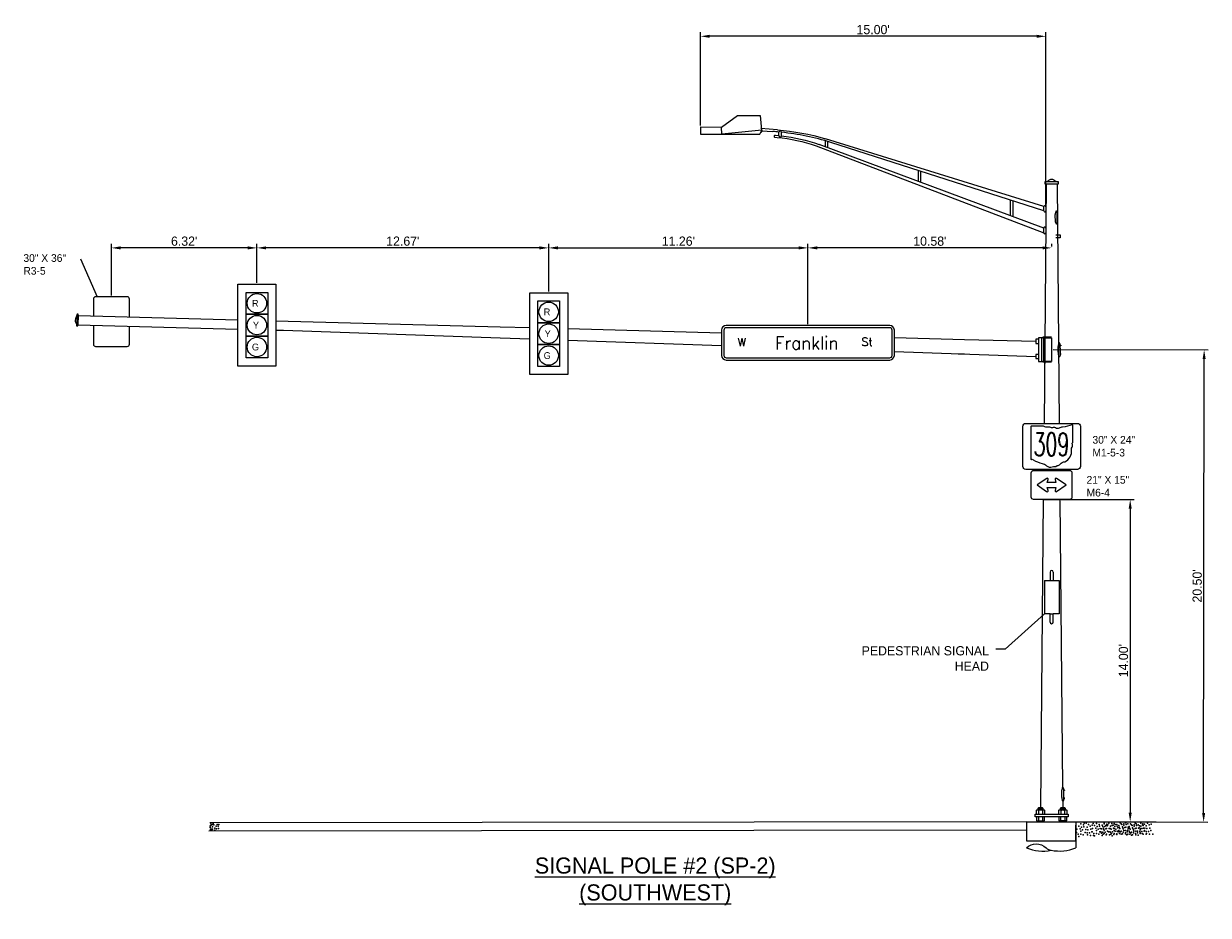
# Model space of a CAD drawing. Header units: feet. Extents: x -492 to 323056, y -284 to 581286.
# Tile 30 of 33: x 223 to 275, y -174 to -135. Entities that reach past the tile are written whole.
import ezdxf
from ezdxf.enums import TextEntityAlignment as Align

# ---------------------------------------------------------------- set-up
doc = ezdxf.new("R2010")
doc.units = ezdxf.units.FT
doc.header["$MEASUREMENT"] = 0
for name, color, linetype in [('SH_Data', 7, 'Continuous'), ('ST_Details', 4, 'Continuous'), ('TEXT-DED', 10, 'Continuous')]:
    doc.layers.add(name, color=color, linetype=linetype)
doc.styles.add('NUMERALS', font='SIMPLEX', dxfattribs={"width": 0.9})
doc.styles.add('Slanted-Normal', font='font31.shx', dxfattribs={"height": 0.14})
doc.styles.add('Slanted-Normal LS 0.50', font='ISO_FONTRIGHT.shx', dxfattribs={"height": 0.14})
doc.styles.get("Standard").update_dxf_attribs({"font": 'font31.shx'})
doc.dimstyles.new('COEC', dxfattribs={"dimscale": 13.9, "dimtxt": 0.18, "dimasz": 0.18, "dimexe": 0.18, "dimexo": 0.0625, "dimgap": 0.09, "dimtad": 1, "dimzin": 0, "dimdsep": 46, "dimtxsty": 'Standard', "dimcen": 0.09, "dimclrd": 256, "dimclre": 256, "dimclrt": 256, "dimaunit": 1, "dimadec": 4, "dimazin": 0, "dimtfac": 1, "dimtofl": 0, "dimtmove": 0, "dimatfit": 3, "dimfxl": 1, "dimtolj": 1, "dimtzin": 0, "dimlwd": -1, "dimlwe": -1, "dimarcsym": 0})

# ---------------------------------------------------------------- blocks, each defined once
blk = doc.blocks.new('*D1434')
at = {"layer": 'TEXT-DED', "transparency": 16777216}
for p, q in [((268.086, -148.962), (274.826, -148.97)), ((274.624, -169.07), (274.646, -149.37)), ((268.063, -169.462), (274.803, -169.47))]:
    blk.add_line(p, q, dxfattribs=at)
for points in [[(274.579, -149.37), (274.712, -149.37), (274.646, -148.97)], [(274.557, -169.07), (274.691, -169.07), (274.623, -169.47)]]:
    blk.add_solid(points, dxfattribs=at)
at = {"layer": 'TEXT-DED', "transparency": 16777216, "insert": (274.345, -159.219), "char_height": 0.4, "attachment_point": 5, "rotation": 89.9369}
blk.add_mtext("\\A1;20.50'", dxfattribs=at)
blk = doc.blocks.new('*D1435')
at = {"layer": 'TEXT-DED', "transparency": 16777216}
for p, q in [((246.182, -146.433), (246.182, -144.365)), ((246.582, -144.545), (257.042, -144.545)), ((257.442, -147.85), (257.442, -144.365))]:
    blk.add_line(p, q, dxfattribs=at)
for points in [[(246.582, -144.478), (246.582, -144.612), (246.182, -144.545)], [(257.042, -144.478), (257.042, -144.612), (257.442, -144.545)]]:
    blk.add_solid(points, dxfattribs=at)
at = {"layer": 'TEXT-DED', "transparency": 16777216, "insert": (251.812, -144.255), "char_height": 0.4, "attachment_point": 5}
blk.add_mtext("\\A1;11.26'", dxfattribs=at)
blk = doc.blocks.new('*D1436')
at = {"layer": 'TEXT-DED', "transparency": 16777216}
for p, q in [((233.512, -146.061), (233.512, -144.365)), ((245.782, -144.545), (233.912, -144.545)), ((246.182, -146.433), (246.182, -144.365))]:
    blk.add_line(p, q, dxfattribs=at)
for points in [[(233.912, -144.478), (233.912, -144.612), (233.512, -144.545)], [(245.782, -144.478), (245.782, -144.612), (246.182, -144.545)]]:
    blk.add_solid(points, dxfattribs=at)
at = {"layer": 'TEXT-DED', "transparency": 16777216, "insert": (239.847, -144.255), "char_height": 0.4, "attachment_point": 5}
blk.add_mtext("\\A1;12.67'", dxfattribs=at)
blk = doc.blocks.new('*D1437')
at = {"layer": 'TEXT-DED', "transparency": 16777216}
for p, q in [((227.192, -146.605), (227.192, -144.365)), ((233.112, -144.545), (227.592, -144.545)), ((233.512, -146.061), (233.512, -144.365))]:
    blk.add_line(p, q, dxfattribs=at)
for points in [[(227.592, -144.478), (227.592, -144.612), (227.192, -144.545)], [(233.112, -144.478), (233.112, -144.612), (233.512, -144.545)]]:
    blk.add_solid(points, dxfattribs=at)
at = {"layer": 'TEXT-DED', "transparency": 16777216, "insert": (230.352, -144.255), "char_height": 0.4, "attachment_point": 5}
blk.add_mtext("\\A1;6.32'", dxfattribs=at)
blk = doc.blocks.new('*D1433')
at = {"layer": 'TEXT-DED', "transparency": 16777216}
for p, q in [((252.773, -139.235), (252.773, -135.181)), ((267.769, -142.694), (267.769, -135.181)), ((267.369, -135.361), (253.173, -135.361))]:
    blk.add_line(p, q, dxfattribs=at)
for points in [[(253.173, -135.294), (253.173, -135.427), (252.773, -135.361)], [(267.369, -135.294), (267.369, -135.427), (267.769, -135.361)]]:
    blk.add_solid(points, dxfattribs=at)
at = {"layer": 'TEXT-DED', "transparency": 16777216, "insert": (260.271, -135.071), "char_height": 0.4, "attachment_point": 5}
blk.add_mtext("\\A1;15.00'", dxfattribs=at)
blk = doc.blocks.new('*D1432')
at = {"layer": 'TEXT-DED', "transparency": 16777216}
for p, q in [((268.442, -155.466), (271.613, -155.466)), ((271.433, -155.866), (271.433, -169.062)), ((268.063, -169.462), (271.613, -169.462))]:
    blk.add_line(p, q, dxfattribs=at)
for points in [[(271.367, -155.866), (271.5, -155.866), (271.433, -155.466)], [(271.367, -169.062), (271.5, -169.062), (271.433, -169.462)]]:
    blk.add_solid(points, dxfattribs=at)
at = {"layer": 'TEXT-DED', "transparency": 16777216, "insert": (271.143, -162.464), "char_height": 0.4, "attachment_point": 5, "rotation": 90}
blk.add_mtext("\\A1;14.00'", dxfattribs=at)
blk = doc.blocks.new('*D1438')
at = {"layer": 'TEXT-DED', "transparency": 16777216}
for p, q in [((257.442, -147.85), (257.442, -144.365)), ((267.627, -144.545), (257.842, -144.545)), ((268.027, -144.482), (268.027, -144.365))]:
    blk.add_line(p, q, dxfattribs=at)
for points in [[(257.842, -144.478), (257.842, -144.612), (257.442, -144.545)], [(267.627, -144.478), (267.627, -144.612), (268.027, -144.545)]]:
    blk.add_solid(points, dxfattribs=at)
at = {"layer": 'TEXT-DED', "transparency": 16777216, "insert": (262.734, -144.255), "char_height": 0.4, "attachment_point": 5}
blk.add_mtext("\\A1;10.58'", dxfattribs=at)

msp = doc.modelspace()

# ---------------------------------------------------------------- linework, layer by layer
at = {"layer": 'SH_Data', "color": 247}
for p in [(231.48599, -169.70268), (231.58094, -169.57417), (231.58094, -169.57417), (231.58811, -169.67456), (231.58811, -169.67456), (231.58811, -169.67456), (231.58811, -169.67456), (231.58811, -169.67456), (231.58811, -169.67456), (231.58811, -169.67456), (231.58811, -169.67456), (231.61679, -169.53832), (231.64547, -169.58851), (231.64547, -169.58851), (231.64547, -169.58851), (231.64547, -169.58851), (231.68849, -169.73192), (231.68849, -169.73192), (231.68849, -169.73192), (231.68849, -169.73192), (231.68849, -169.73192), (231.68849, -169.73192), (231.68849, -169.73192), (231.68849, -169.73192), (231.68849, -169.73192), (231.74585, -169.65305), (231.74585, -169.65305), (231.74585, -169.65305), (231.74585, -169.65305), (231.74585, -169.65305), (231.74585, -169.65305), (231.7817, -169.58134), (231.83189, -169.65305), (231.83907, -169.75343), (231.83907, -169.75343), (231.83907, -169.75343), (231.83907, -169.75343), (231.86058, -169.57417), (269.20937, -169.64605), (269.29541, -169.55284), (269.29541, -169.55284), (269.29541, -169.55284), (269.29541, -169.55284), (269.32409, -169.69624), (269.32409, -169.69624), (269.32409, -169.69624), (269.41014, -169.59586), (269.41014, -169.59586), (269.41014, -169.59586), (269.41014, -169.59586), (269.42448, -169.67473), (269.43165, -169.50982), (269.43165, -169.50982), (269.52486, -169.52416), (269.52486, -169.52416), (269.52486, -169.52416), (269.52486, -169.52416), (269.56071, -169.68907), (269.61807, -169.57435), (269.61807, -169.57435), (269.61807, -169.57435), (269.61807, -169.57435), (269.61807, -169.57435), (269.68977, -169.64605), (269.68977, -169.64605), (269.77581, -169.6102), (269.77581, -169.6102), (269.8038, -169.75468), (269.826, -169.5385), (269.826, -169.5385), (269.88984, -169.61845), (269.94004, -169.74034), (269.97589, -169.52523), (269.97589, -169.52523), (269.97589, -169.52523), (269.97589, -169.52523), (270.00457, -169.66864), (270.00457, -169.66864), (270.00457, -169.66864), (270.09061, -169.56825), (270.09061, -169.56825), (270.09061, -169.56825), (270.09061, -169.56825), (270.10495, -169.64713), (270.13485, -169.74548), (270.22089, -169.60925), (270.24118, -169.66147), (270.27108, -169.73114), (270.29854, -169.54674), (270.29854, -169.54674), (270.29854, -169.54674), (270.29854, -169.54674), (270.29854, -169.54674), (270.30693, -169.51604), (270.30693, -169.51604), (270.30693, -169.51604), (270.30693, -169.51604), (270.33561, -169.65944), (270.33561, -169.65944), (270.33561, -169.65944), (270.37024, -169.61845), (270.37024, -169.61845), (270.40609, -169.75468), (270.40609, -169.75468), (270.42165, -169.55906), (270.42165, -169.55906), (270.42165, -169.55906), (270.42165, -169.55906), (270.43599, -169.63793), (270.45628, -169.5826), (270.45628, -169.5826), (270.50648, -169.51089), (270.50648, -169.51089), (270.52203, -169.75265), (270.52203, -169.75265), (270.56705, -169.75468), (270.57223, -169.65227), (270.62959, -169.53755), (270.62959, -169.53755), (270.62959, -169.53755), (270.62959, -169.53755), (270.62959, -169.53755), (270.65309, -169.61845), (270.70129, -169.60925), (270.70129, -169.60925), (270.70328, -169.74034), (270.73714, -169.74548), (270.73714, -169.74548), (270.73913, -169.52523), (270.73913, -169.52523), (270.73913, -169.52523), (270.73913, -169.52523), (270.76781, -169.66864), (270.76781, -169.66864), (270.76781, -169.66864), (270.78733, -169.5734), (270.78733, -169.5734), (270.85385, -169.56825), (270.85385, -169.56825), (270.85385, -169.56825), (270.85385, -169.56825), (270.86819, -169.64713), (270.89753, -169.72309), (270.89753, -169.72309), (270.94772, -169.62271), (270.96093, -169.68832), (270.98357, -169.7446), (270.98357, -169.7446), (270.98357, -169.7446), (271.00508, -169.50799), (271.00508, -169.50799), (271.00508, -169.50799), (271.00508, -169.50799), (271.00508, -169.50799), (271.04697, -169.55208), (271.07678, -169.57969), (271.07678, -169.57969), (271.09716, -169.67398), (271.11263, -169.71592), (271.11263, -169.71592), (271.16169, -169.60228), (271.16169, -169.60228), (271.16169, -169.60228), (271.16283, -169.54384), (271.16283, -169.54384), (271.20471, -169.70983), (271.20471, -169.70983), (271.20471, -169.70983), (271.21302, -169.47214), (271.21302, -169.47214), (271.24599, -169.68832), (271.24773, -169.50189), (271.24773, -169.50189), (271.24773, -169.50189), (271.24773, -169.50189), (271.26207, -169.58077), (271.33203, -169.55208), (271.34811, -169.69549), (271.34811, -169.69549), (271.39064, -169.66147), (271.40385, -169.72707), (271.44801, -169.54674), (271.44801, -169.54674), (271.44801, -169.54674), (271.44801, -169.54674), (271.44801, -169.54674), (271.48989, -169.59084), (271.51971, -169.61845), (271.51971, -169.61845), (271.54008, -169.71273), (271.55556, -169.75468), (271.55556, -169.75468), (271.60461, -169.64103), (271.60461, -169.64103), (271.60461, -169.64103), (271.60575, -169.5826), (271.60575, -169.5826), (271.64763, -169.74858), (271.64763, -169.74858), (271.64763, -169.74858), (271.65594, -169.51089), (271.65594, -169.51089), (271.68892, -169.72707), (271.69065, -169.54065), (271.69065, -169.54065), (271.69065, -169.54065), (271.69065, -169.54065), (271.70499, -169.61952), (271.77496, -169.59084), (271.79104, -169.73424), (271.79104, -169.73424), (271.82515, -169.71273), (271.84123, -169.63386), (271.87708, -169.75575), (271.87708, -169.75575), (271.87708, -169.75575), (271.88968, -169.64103), (271.88968, -169.64103), (271.88968, -169.64103), (271.89859, -169.51914), (271.89859, -169.51914), (271.89859, -169.51914), (271.89859, -169.51914), (271.89859, -169.51914), (271.9327, -169.74858), (271.9327, -169.74858), (271.9327, -169.74858), (271.97029, -169.59084), (271.97029, -169.59084), (271.97572, -169.54065), (271.97572, -169.54065), (271.97572, -169.54065), (271.97572, -169.54065), (271.99006, -169.61952), (272.00614, -169.72707), (272.00614, -169.72707), (272.05633, -169.55499), (272.05633, -169.55499), (272.0761, -169.73424), (272.0761, -169.73424), (272.12629, -169.63386), (272.16214, -169.75575), (272.16214, -169.75575), (272.16214, -169.75575), (272.18365, -169.51914), (272.18365, -169.51914), (272.18365, -169.51914), (272.18365, -169.51914), (272.18365, -169.51914), (272.25536, -169.59084), (272.25536, -169.59084), (272.29121, -169.72707), (272.29121, -169.72707), (272.3414, -169.55499), (272.3414, -169.55499), (231.55226, -169.83588), (231.58811, -169.78211), (231.58811, -169.78211), (231.58811, -169.78211), (231.68132, -169.81796), (231.76019, -169.76777), (231.76019, -169.76777), (231.76019, -169.76777), (269.10899, -169.92569), (269.12333, -169.78228), (269.18069, -169.99022), (269.20937, -170.0906), (269.25956, -169.76794), (269.29541, -169.86115), (269.29541, -169.86115), (269.29541, -169.86115), (269.29541, -169.99739), (269.29541, -169.99739), (269.36711, -169.80379), (269.36711, -169.80379), (269.36711, -169.80379), (269.38862, -170.02607), (269.47467, -169.92569), (269.47467, -169.92569), (269.51052, -169.78945), (269.51052, -169.78945), (269.56788, -169.94003), (269.58222, -170.02607), (269.59656, -169.81096), (269.59656, -169.81096), (269.59656, -169.81096), (269.66109, -169.93286), (269.66109, -169.93286), (269.71128, -170.04758), (269.72562, -169.78228), (269.72562, -169.78228), (269.76864, -169.89701), (269.76864, -169.89701), (269.78946, -169.89808), (269.84751, -170.04758), (269.86116, -169.96261), (269.88984, -170.06299), (269.97589, -169.83355), (269.97589, -169.83355), (269.97589, -169.83355), (269.97589, -169.96978), (269.97589, -169.96978), (270.04759, -169.77619), (270.04759, -169.77619), (270.04759, -169.77619), (270.0691, -169.99846), (270.12051, -169.88888), (270.15514, -169.89808), (270.15514, -169.89808), (270.19099, -169.76185), (270.19099, -169.76185), (270.19221, -169.95341), (270.22089, -170.0538), (270.24835, -169.91242), (270.26269, -169.99846), (270.27703, -169.78336), (270.27703, -169.78336), (270.27703, -169.78336), (270.30693, -169.82435), (270.30693, -169.82435), (270.30693, -169.82435), (270.30693, -169.96058), (270.30693, -169.96058), (270.34156, -169.90525), (270.34156, -169.90525), (270.37863, -169.76699), (270.37863, -169.76699), (270.37863, -169.76699), (270.39175, -170.01997), (270.40014, -169.98926), (270.44911, -169.8694), (270.44911, -169.8694), (270.48618, -169.88888), (270.48618, -169.88888), (270.52799, -170.01997), (270.55271, -169.89808), (270.5794, -169.90322), (270.59374, -169.98926), (270.60808, -169.77416), (270.60808, -169.77416), (270.60808, -169.77416), (270.62441, -169.96261), (270.65309, -170.06299), (270.67261, -169.89605), (270.67261, -169.89605), (270.7228, -170.01078), (270.73913, -169.83355), (270.73913, -169.83355), (270.73913, -169.83355), (270.73913, -169.96978), (270.73913, -169.96978), (270.78016, -169.8602), (270.78016, -169.8602), (270.81083, -169.77619), (270.81083, -169.77619), (270.81083, -169.77619), (270.83234, -169.99846), (270.84831, -169.98122), (270.85903, -170.01078), (270.86168, -169.85933), (270.86168, -169.85933), (270.91838, -169.89808), (270.91838, -169.89808), (270.94659, -169.83172), (270.95489, -169.87367), (270.96923, -169.95971), (271.01829, -169.89625), (271.04697, -169.99663), (271.0481, -169.8665), (271.0481, -169.8665), (271.09829, -169.98122), (271.13301, -169.76719), (271.13301, -169.76719), (271.13301, -169.76719), (271.13301, -169.90342), (271.13301, -169.90342), (271.15566, -169.83064), (271.15566, -169.83064), (271.22622, -169.9321), (271.23165, -169.83172), (271.23453, -169.98122), (271.29123, -170.01997), (271.30335, -169.89625), (271.3046, -169.89808), (271.3046, -169.89808), (271.31226, -169.83172), (271.31226, -169.83172), (271.33203, -169.99663), (271.34045, -169.76185), (271.34045, -169.76185), (271.38951, -169.87048), (271.39781, -169.91242), (271.41215, -169.99846), (271.42649, -169.78336), (271.42649, -169.78336), (271.42649, -169.78336), (271.46121, -169.93501), (271.48989, -170.03539), (271.49103, -169.90525), (271.49103, -169.90525), (271.54122, -170.01997), (271.57593, -169.80594), (271.57593, -169.80594), (271.57593, -169.80594), (271.57593, -169.94218), (271.57593, -169.94218), (271.59858, -169.8694), (271.59858, -169.8694), (271.66914, -169.97086), (271.67457, -169.87048), (271.67745, -170.01997), (271.74628, -169.93501), (271.75519, -169.87048), (271.75519, -169.87048), (271.77496, -170.03539), (271.8484, -169.88482), (271.861, -169.80594), (271.861, -169.80594), (271.861, -169.80594), (271.861, -169.94218), (271.861, -169.94218), (271.86274, -169.97086), (271.94161, -169.87765), (271.94161, -169.87765), (271.95421, -169.97086), (271.9918, -169.99237), (272.04025, -169.87048), (272.04025, -169.87048), (272.04916, -169.8418), (272.04916, -169.8418), (272.12803, -169.99237), (272.13346, -169.88482), (272.1478, -169.97086), (272.22667, -169.87765), (272.22667, -169.87765), (272.27687, -169.99237), (272.33423, -169.8418), (272.33423, -169.8418), (272.4131, -169.99237)]:
    msp.add_point(p, dxfattribs=at)
at = {"layer": 'ST_Details'}
for p, q in [((252.77267, -139.2974), (253.68567, -139.30054)), ((267.78869, -141.76762), (267.6936, -152.16182)), ((268.25767, -141.76762), (268.3499, -152.16182)), ((225.75139, -147.47319), (232.68571, -147.66114)), ((234.33808, -147.70592), (244.06819, -147.96964)), ((234.66588, -148.12233), (244.06819, -148.44903)), ((244.06819, -147.96964), (245.35571, -148.00454)), ((247.00808, -148.04933), (253.6919, -148.23048)), ((244.06819, -148.44903), (245.35571, -148.49377)), ((247.00808, -148.55075), (253.6919, -148.78334)), ((261.1919, -148.43396), (264.23962, -148.51667)), ((264.23962, -148.51667), (267.3427, -148.60077)), ((261.1919, -149.04449), (267.3318, -149.25783)), ((263.95737, -149.14057), (264.23962, -149.15039)), ((267.67073, -154.16147), (267.67031, -154.20725)), ((268.37208, -154.16147), (268.37249, -154.20725)), ((267.65878, -155.46777), (267.53644, -168.84077)), ((268.38365, -155.46571), (268.49445, -167.95278)), ((268.50631, -168.56663), (268.50968, -168.84077)), ((267.64004, -168.86632), (267.43579, -168.86632)), ((267.43579, -168.89185), (267.64004, -168.89185)), ((267.64004, -168.91738), (267.43579, -168.91738)), ((267.44948, -168.95597), (267.44948, -169.12341)), ((267.44948, -169.23719), (267.44948, -169.40462)), ((267.46133, -168.87908), (267.61452, -168.87908)), ((267.61452, -168.90462), (267.46133, -168.90462)), ((267.46133, -168.93015), (267.61452, -168.93015)), ((267.62638, -168.95597), (267.62638, -169.12341)), ((267.62638, -169.23719), (267.62638, -169.40462)), ((268.33156, -169.23719), (268.33156, -169.40462)), ((268.6106, -168.86632), (268.40633, -168.86632)), ((268.40633, -168.89185), (268.6106, -168.89185)), ((268.6106, -168.91738), (268.40633, -168.91738)), ((268.42002, -168.95597), (268.42002, -169.12341)), ((268.42002, -169.40462), (268.42002, -169.23719)), ((268.58505, -168.87908), (268.43188, -168.87908)), ((268.43188, -168.90462), (268.58505, -168.90462)), ((268.58505, -168.93015), (268.43188, -168.93015)), ((268.59669, -169.12389), (268.59691, -168.95597)), ((268.59691, -169.23719), (268.59691, -169.40462)), ((268.68538, -169.40462), (268.68538, -169.23719)), ((266.92581, -169.46239), (231.4686, -169.50507)), ((266.92581, -169.46239), (266.92585, -169.81189)), ((267.43579, -169.41767), (267.43579, -169.46239)), ((267.64004, -169.4432), (267.43579, -169.4432)), ((267.61452, -169.43044), (267.46133, -169.43044)), ((267.46133, -169.45597), (267.61452, -169.45597)), ((267.64004, -169.41767), (267.64004, -169.46239)), ((268.40633, -169.41767), (268.40633, -169.46239)), ((268.6106, -169.4432), (268.40633, -169.4432)), ((268.43188, -169.43044), (268.58505, -169.43044)), ((268.58505, -169.45597), (268.43188, -169.45597)), ((268.6106, -169.41767), (268.6106, -169.46239)), ((269.07649, -169.46328), (272.55705, -169.46328)), ((231.42223, -169.844), (266.92591, -169.80896))]:
    msp.add_line(p, q, dxfattribs=at)
at = {"layer": 'ST_Details', "lineweight": 13}
for p, q in [((256.11573, -139.42395), (255.39012, -139.36878)), ((255.42021, -139.45779), (255.91726, -139.49403)), ((256.00655, -139.7432), (256.10627, -139.75175)), ((256.01447, -139.6563), (256.16315, -139.67065)), ((256.18279, -139.67257), (256.18279, -139.51653)), ((256.29009, -139.68399), (256.29009, -139.52743)), ((258.19735, -140.14714), (258.19735, -139.89832)), ((267.68763, -142.75551), (258.20825, -139.80924)), ((257.7903, -140.11179), (267.68271, -143.88905)), ((267.68361, -143.68263), (257.9243, -140.05756)), ((258.30443, -140.18227), (258.30443, -139.92947)), ((267.68682, -142.94158), (258.42858, -139.96704)), ((262.24193, -141.66587), (262.24193, -141.21576)), ((262.34674, -141.70026), (262.34674, -141.24507)), ((268.32235, -141.72438), (268.32198, -141.68113)), ((266.23759, -143.14551), (266.23759, -142.47596)), ((266.34467, -143.18528), (266.34467, -142.51036)), ((267.68682, -142.94176), (267.68763, -142.7555)), ((267.68271, -143.88905), (267.68361, -143.68263))]:
    msp.add_line(p, q, dxfattribs=at)
at = {"layer": 'ST_Details', "flags": 128}
for points in [[(252.77267, -139.2974), (252.77267, -139.60497), (255.35693, -139.60497), (255.43781, -139.435), (253.69723, -139.60497), (253.68567, -139.30054), (254.38161, -138.805), (255.36378, -138.80334), (255.42558, -139.4362)], [(268.26098, -143.03972), (268.28193, -143.03956), (268.2827, -143.07656), (268.27255, -143.07663), (268.26239, -143.07671)], [(268.26878, -143.41503), (268.28973, -143.41488), (268.28897, -143.37787), (268.26865, -143.37803)], [(225.7512, -147.47766), (225.73332, -147.88514)], [(225.75162, -147.46813), (225.73374, -147.87562)], [(225.75162, -147.46813), (225.73374, -147.87562)], [(225.73351, -147.88067), (232.68571, -148.06875)], [(234.33808, -148.11346), (234.66588, -148.12233)], [(267.45688, -148.51183), (267.3427, -148.51183), (267.3427, -148.68972), (267.4479, -148.68972)], [(267.58467, -148.45045), (267.45688, -148.45045), (267.45688, -149.47437), (267.58467, -149.47437)], [(268.02305, -148.42783), (267.64344, -148.42783), (267.63718, -148.45045), (268.02305, -148.45045), (268.02305, -149.47437), (267.63718, -149.47437), (267.64344, -149.49698), (268.02305, -149.49698)], [(267.45688, -149.16889), (267.3318, -149.16889), (267.3318, -149.34678), (267.45688, -149.34678)], [(267.72298, -148.95045), (267.71361, -149.97437)], [(268.39681, -148.76261), (268.41971, -148.76244), (268.42055, -148.80287), (268.40946, -148.80295), (268.39836, -148.80303)], [(268.40534, -149.17271), (268.42824, -149.17255), (268.4274, -149.1321), (268.4052, -149.13228)], [(267.65876, -155.46983), (268.38365, -155.46571)], [(267.95378, -158.61486), (267.95378, -158.98025)], [(268.0882, -158.61486), (268.0882, -158.98025)], [(267.71518, -158.98025), (267.71518, -160.42494)], [(267.71518, -158.98025), (268.34851, -158.98025)], [(268.34851, -158.98025), (268.34851, -160.42494)], [(267.95378, -160.42494), (267.71518, -160.42494)], [(267.95378, -160.79033), (267.95378, -160.42494)], [(267.95378, -160.42494), (268.0882, -160.42494)], [(268.34851, -160.42494), (268.0882, -160.42494)], [(268.0882, -160.79033), (268.0882, -160.42494)], [(268.55061, -168.05234), (268.57351, -168.05216), (268.57435, -168.0926), (268.56325, -168.09268), (268.55216, -168.09276)], [(268.55913, -168.46244), (268.58203, -168.46227), (268.58119, -168.42183), (268.55899, -168.422)], [(267.36102, -169.23719), (267.36101, -169.40463), (267.38361, -169.41767), (267.69223, -169.41767), (267.71483, -169.40462), (267.71483, -169.23719)], [(267.36102, -169.12341), (267.36102, -168.95597), (267.38361, -168.94292), (267.69223, -168.94292), (267.71483, -168.95597), (267.71483, -169.12341)], [(267.43579, -168.94292), (267.43579, -168.86632), (267.46133, -168.84077), (267.61452, -168.84077), (267.64004, -168.86632), (267.6406, -168.94419)], [(268.33156, -169.12341), (268.33156, -168.95597), (268.35416, -168.94292), (268.66277, -168.94292), (268.68537, -168.95596), (268.68538, -169.12341)], [(268.40633, -168.94292), (268.40633, -168.86632), (268.43188, -168.84077), (268.58505, -168.84077), (268.6106, -168.86632), (268.6106, -168.94292)], [(266.92581, -169.46239), (269.07512, -169.46239), (269.07512, -169.60009)], [(266.92591, -169.81189), (266.92616, -170.28999), (269.07512, -170.28578), (269.07512, -169.60009), (269.07512, -170.58671)], [(268.68537, -169.40463), (268.66277, -169.41767), (268.35416, -169.41767), (268.33155, -169.40463)]]:
    msp.add_lwpolyline(points, dxfattribs=at)
at = {"layer": 'ST_Details', "lineweight": 13, "flags": 128}
for points in [[(268.32198, -141.68113), (267.72429, -141.68112), (267.72354, -141.76762)], [(267.72354, -141.76762), (268.32273, -141.76762), (268.32235, -141.72438)]]:
    msp.add_lwpolyline(points, dxfattribs=at)
at = {"layer": 'ST_Details'}
msp.add_lwpolyline([(268.2094, -143.98041), (268.39373, -143.98041), (268.39373, -144.1059), (268.2094, -144.10636)], dxfattribs=at)
at = {"layer": 'ST_Details', "flags": 128}
for points in [[(232.68571, -149.67407), (232.68571, -146.12324), (234.33808, -146.12324), (234.33808, -149.67407), (232.68571, -149.67407)], [(233.03728, -146.47481), (233.98651, -146.47481), (233.98651, -147.42404), (233.03728, -147.42404), (233.03728, -146.47481)], [(245.35571, -150.04618), (245.35571, -146.49534), (247.00808, -146.49534), (247.00808, -150.04618), (245.35571, -150.04618)], [(245.70728, -146.84691), (246.65651, -146.84691), (246.65651, -147.79614), (245.70728, -147.79614), (245.70728, -146.84691)], [(225.70202, -147.42614), (225.67979, -147.93216), (225.73113, -147.93504), (225.75339, -147.42776), (225.70202, -147.42614)], [(233.03728, -147.42404), (233.98651, -147.42404), (233.98651, -148.37327), (233.03728, -148.37327), (233.03728, -147.42404)], [(245.70728, -147.79614), (246.65651, -147.79614), (246.65651, -148.74538), (245.70728, -148.74538), (245.70728, -147.79614)], [(233.03728, -148.37327), (233.98651, -148.37327), (233.98651, -149.32251), (233.03728, -149.32251), (233.03728, -148.37327)], [(267.6897, -149.47437), (267.6897, -148.45045), (267.58467, -148.45045), (267.58467, -149.47437), (267.6897, -149.47437)], [(245.70728, -148.74538), (246.65651, -148.74538), (246.65651, -149.69461), (245.70728, -149.69461), (245.70728, -148.74538)], [(267.30739, -169.12341), (268.73871, -169.12341), (268.73871, -169.23719), (267.30739, -169.23719), (267.30739, -169.12341)]]:
    msp.add_lwpolyline(points, close=True, dxfattribs=at)
for points in [[(227.97539, -147.53347), (227.97539, -146.76757, 0.41421356), (227.87539, -146.66757), (226.5084, -146.66757, 0.41421356), (226.4084, -146.76757), (226.4084, -147.491)], [(226.4084, -147.89892), (226.4084, -148.72218, 0.41421356), (226.5084, -148.82218), (227.87539, -148.82218, 0.41421356), (227.97539, -148.72218), (227.97539, -147.94132)]]:
    msp.add_lwpolyline(points, format="xyb", dxfattribs=at)
for points in [[(253.8919, -149.41234), (260.9919, -149.41234, 0.41421356), (261.1919, -149.21234), (261.1919, -148.11234, 0.41421356), (260.9919, -147.91234), (253.8919, -147.91234, 0.41421356), (253.6919, -148.11234), (253.6919, -149.21234, 0.41421356)], [(253.8919, -149.31234), (260.9919, -149.31234, 0.41421356), (261.0919, -149.21234), (261.0919, -148.11234, 0.41421356), (260.9919, -148.01234), (253.8919, -148.01234, 0.41421356), (253.7919, -148.11234), (253.7919, -149.21234, 0.41421356)]]:
    msp.add_lwpolyline(points, format="xyb", close=True, dxfattribs=at)
at = {"layer": 'ST_Details'}
for points in [[(266.77175, -152.28706, -0.41421356), (266.89699, -152.16182), (269.14651, -152.16182, -0.41421356), (269.27175, -152.28706), (269.27175, -154.03623, -0.41421356), (269.14651, -154.16147), (266.89699, -154.16147, -0.41421356), (266.77175, -154.03623)], [(267.98824, -152.33696, 0.06335965), (267.80177, -152.32959, -0.17404409), (267.66992, -152.28513), (267.13323, -152.28513, 0.41421356), (267.11522, -152.30915), (267.11522, -153.70008, 0.39566672), (267.13208, -153.72405, 0.05794359), (267.16975, -153.72144, -0.28449602), (267.22428, -153.75103, 0.07337215), (267.60626, -153.89915, -0.12567254), (267.79725, -154.0028, 0.24743546), (268.0519, -154.05463, -0.11179166), (268.15192, -154.03977, 0.20696379), (268.26107, -153.99531, -0.30047431), (268.30655, -153.98794, 0.17814478), (268.39744, -153.92875, -0.21334851), (268.58843, -153.82509, 0.34763496), (268.88404, -153.29945, -0.22225825), (268.9204, -153.18843, 0.19264478), (268.91587, -153.04768, -0.47908208), (268.93339, -153.0017, 0.35475863), (268.9477, -152.97819), (268.9477, -152.25058, 0.49790578), (268.92476, -152.22748, -0.05705544), (268.49294, -152.32223, 0.10255801), (268.34291, -152.37405, -0.27249998), (268.19288, -152.35919, 0.28993288), (268.06095, -152.35182, -0.35073545)], [(267.23969, -154.20725), (268.80273, -154.20725), (268.80276, -154.20724, -0.41421356), (268.90361, -154.30808), (268.90357, -154.30809), (268.90357, -155.36693), (268.90361, -155.36691, -0.41421356), (268.80276, -155.46775), (268.80273, -155.46777), (267.23969, -155.46777), (267.23972, -155.46775, -0.41421356), (267.13888, -155.36691), (267.13885, -155.36693), (267.13885, -154.30809), (267.13888, -154.30808, -0.41421356), (267.23972, -154.20724)], [(267.80826, -154.55079), (267.39095, -154.83751), (267.80243, -155.11933, 0.78279158), (267.8723, -155.07718), (267.83213, -154.94793), (268.21029, -154.94793), (268.17015, -155.07716, 0.78279158), (268.24003, -155.11936), (268.65147, -154.83751), (268.23419, -154.55077, 0.71193374), (268.17012, -154.59785), (268.21029, -154.72726), (267.83213, -154.72726), (267.87233, -154.59783, 0.71193374), (267.80826, -154.55079)]]:
    msp.add_lwpolyline(points, format="xyb", close=True, dxfattribs=at)
for centre in [(233.5119, -146.94942), (246.1819, -147.32153), (233.5119, -147.89866), (246.1819, -148.27076), (233.5119, -148.84789), (246.1819, -149.21999)]:
    msp.add_circle(centre, 0.42188, dxfattribs=at)
at = {"layer": 'ST_Details', "color": 7}
msp.add_arc((255.37276, -139.4494), 0.08247, 279.665467, 77.849922, dxfattribs=at)
at = {"layer": 'ST_Details', "lineweight": 13}
for centre, radius, start, end in [((255.09595, -150.75753), 11.29341, 84.477489, 85.829478), ((256.01028, -139.69973), 0.04363, 84.497019, 265.092961), ((255.09595, -150.75753), 11.29341, 72.836761, 83.930328)]:
    msp.add_arc(centre, radius, start, end, dxfattribs=at)
at = {"layer": 'ST_Details', "lineweight": 13, "extrusion": (0, 0, -1)}
for centre, radius, start, end in [((-255.51667, -146.62805), 6.90153, 94.900683, 109.234693), ((-255.35441, -149.43364), 10.03859, 94.349406, 106.516194), ((-255.43984, -147.16477), 7.52894, 95.512975, 95.6631), ((-255.43984, -147.16477), 7.52894, 96.484264, 109.268054)]:
    msp.add_arc(centre, radius, start, end, dxfattribs=at)
at = {"layer": 'ST_Details'}
for centre, radius, start, end in [((268.02099, -158.61486), 0.06721, 0, 180), ((268.02099, -160.79033), 0.06721, 180, 0), ((268.02099, -160.79033), 0.06721, 180, 0), ((267.6706, -169.02459), 0.08163, 57.19725, 122.80275), ((267.40524, -169.33602), 0.08162, 237.19183, 302.805438), ((267.53792, -169.11872), 0.29928, 252.809229, 287.190771), ((267.6706, -169.337), 0.0808, 236.814699, 302.674195), ((268.37578, -169.33442), 0.08298, 237.791353, 302.209103), ((268.50846, -169.11684), 0.30107, 252.914645, 287.085355), ((268.64114, -169.335), 0.08249, 237.57879, 302.42121), ((267.6219, -168.98097), 1.75013, 246.563113, 282.492154), ((268.03388, -170.34407), 0.34721, 224.333663, 264.47577), ((268.36696, -168.85499), 1.87092, 258.703223, 292.24151)]:
    msp.add_arc(centre, radius, start, end, dxfattribs=at)
at = {"layer": 'ST_Details', "extrusion": (0, 0, -1)}
for centre, radius, start, end in [((-268.37579, -169.02347), 0.0807, 56.76339, 123.23661), ((-268.50844, -169.2434), 0.30073, 72.899022, 107.10929), ((-268.64288, -169.01468), 0.07247, 53.087441, 125.896124), ((-267.35567, -171.04303), 0.62691, 46.709905, 133.290095)]:
    msp.add_arc(centre, radius, start, end, dxfattribs=at)
at = {"layer": 'ST_Details', "lineweight": 13}
for centre, major_axis, ratio, start_param, end_param in [((256.23644, -139.67828), (-0.05365, 0.00571), 0.7924213, 0, 3.14159265), ((256.23644, -139.52198), (0.05365, -0.00544), 0.81684301, 0, 3.14159265), ((267.72753, -142.94175), (0.04071, 0), 0.99994321, 3.13728188, 6.2929303), ((267.72834, -142.75569), (0.04071, 0), 0.99994321, 6.26189636, 9.42040101), ((267.72344, -143.88904), (0.04071, 0), 0.99994321, 3.13728188, 6.2929303), ((267.72432, -143.68281), (0.04071, 0), 0.99994321, 6.26189636, 9.42040101)]:
    msp.add_ellipse(centre, major_axis=major_axis, ratio=ratio, start_param=start_param, end_param=end_param, dxfattribs=at)
msp.add_open_spline([(267.72429, -141.68112), (267.75586, -141.67501), (267.78743, -141.66891), (267.819, -141.66279), (267.85269, -141.65627), (267.87756, -141.62698), (267.90685, -141.60908), (267.9255, -141.59767), (267.94134, -141.58627), (267.9628, -141.57486), (267.98291, -141.56418), (268.00302, -141.56318), (268.02313, -141.56318), (268.04324, -141.56318), (268.06335, -141.56418), (268.08346, -141.57486), (268.10492, -141.58627), (268.12076, -141.59767), (268.13942, -141.60908), (268.1687, -141.62698), (268.19357, -141.65627), (268.22726, -141.66279), (268.25883, -141.66891), (268.29041, -141.67501), (268.32198, -141.68112)], degree=3, knots=[0, 0, 0, 0, 0.1477447, 0.1477447, 0.1477447, 0.3054406, 0.3054406, 0.3054406, 0.40588405, 0.40588405, 0.40588405, 0.5, 0.5, 0.5, 0.59411595, 0.59411595, 0.59411595, 0.69455941, 0.69455941, 0.69455941, 0.8522553, 0.8522553, 0.8522553, 1, 1, 1, 1], dxfattribs=at)
at = {"layer": 'ST_Details'}
for points, knots in [([(268.20958, -142.94861), (268.19739, -142.99372), (268.18519, -143.03884), (268.173, -143.08395), (268.16043, -143.13043), (268.16773, -143.18021), (268.16832, -143.2283), (268.16892, -143.2764), (268.17208, -143.32444), (268.17653, -143.3725), (268.18085, -143.41916), (268.19692, -143.46991), (268.21644, -143.5069), (268.22421, -143.52163), (268.25289, -143.48925), (268.25915, -143.47098), (268.26552, -143.45239), (268.26908, -143.43395), (268.26878, -143.41503), (268.26775, -143.35248), (268.26681, -143.28993), (268.26551, -143.22738), (268.26447, -143.17716), (268.26343, -143.12693), (268.26239, -143.07671), (268.26214, -143.06438), (268.26187, -143.05205), (268.26161, -143.03972), (268.26121, -143.02061), (268.25606, -143.00233), (268.24896, -142.98378), (268.2422, -142.96613), (268.21168, -142.93097), (268.20722, -142.94861), (268.19581, -142.99372), (268.18441, -143.03884), (268.173, -143.08395)], [0, 0, 0, 0, 0.10712745, 0.10712745, 0.10712745, 0.21748103, 0.21748103, 0.21748103, 0.3278346, 0.3278346, 0.3278346, 0.43496294, 0.43496294, 0.43496294, 0.47760784, 0.47760784, 0.47760784, 0.52098026, 0.52098026, 0.52098026, 0.66438294, 0.66438294, 0.66438294, 0.77953313, 0.77953313, 0.77953313, 0.80780355, 0.80780355, 0.80780355, 0.85162377, 0.85162377, 0.85162377, 0.8933289, 0.8933289, 0.8933289, 1, 1, 1, 1]), ([(225.702, -147.42613), (225.68549, -147.47703), (225.66897, -147.52792), (225.65245, -147.57882), (225.64193, -147.61124), (225.6314, -147.64365), (225.62088, -147.67607), (225.60208, -147.73404), (225.66689, -147.7908), (225.67243, -147.85149), (225.67489, -147.87838), (225.67734, -147.90527), (225.67979, -147.93216)], [0, 0, 0, 0, 0.30482285, 0.30482285, 0.30482285, 0.49898745, 0.49898745, 0.49898745, 0.84618252, 0.84618252, 0.84618252, 1, 1, 1, 1]), ([(268.34066, -148.66306), (268.32733, -148.71235), (268.31401, -148.76165), (268.30068, -148.81095), (268.28696, -148.86173), (268.29493, -148.91613), (268.29558, -148.96868), (268.29622, -149.02123), (268.29968, -149.07372), (268.30454, -149.12623), (268.30926, -149.17722), (268.32682, -149.23267), (268.34815, -149.27309), (268.35664, -149.28919), (268.38798, -149.25381), (268.39482, -149.23384), (268.40178, -149.21352), (268.40567, -149.19338), (268.40534, -149.17271), (268.40422, -149.10436), (268.40319, -149.03601), (268.40177, -148.96767), (268.40064, -148.91279), (268.3995, -148.85791), (268.39836, -148.80303), (268.39808, -148.78956), (268.3978, -148.77609), (268.39751, -148.76261), (268.39707, -148.74173), (268.39145, -148.72176), (268.38369, -148.70149), (268.3763, -148.6822), (268.34295, -148.64378), (268.33808, -148.66306), (268.32561, -148.71235), (268.31315, -148.76165), (268.30068, -148.81095)], [0, 0, 0, 0, 0.10712745, 0.10712745, 0.10712745, 0.21748103, 0.21748103, 0.21748103, 0.3278346, 0.3278346, 0.3278346, 0.43496294, 0.43496294, 0.43496294, 0.47760784, 0.47760784, 0.47760784, 0.52098026, 0.52098026, 0.52098026, 0.66438294, 0.66438294, 0.66438294, 0.77953313, 0.77953313, 0.77953313, 0.80780355, 0.80780355, 0.80780355, 0.85162377, 0.85162377, 0.85162377, 0.8933289, 0.8933289, 0.8933289, 1, 1, 1, 1]), ([(268.49445, -167.95278), (268.48113, -168.00208), (268.4678, -168.05138), (268.45448, -168.10067), (268.44075, -168.15146), (268.44873, -168.20585), (268.44937, -168.2584), (268.45002, -168.31095), (268.45347, -168.36344), (268.45833, -168.41596), (268.46305, -168.46694), (268.48062, -168.52239), (268.50195, -168.56282), (268.51044, -168.57891), (268.54178, -168.54354), (268.54862, -168.52356), (268.55557, -168.50325), (268.55947, -168.48311), (268.55913, -168.46244), (268.55801, -168.39409), (268.55698, -168.32574), (268.55557, -168.25739), (268.55443, -168.20252), (268.55329, -168.14764), (268.55216, -168.09276), (268.55188, -168.07928), (268.55159, -168.06581), (268.55131, -168.05234), (268.55086, -168.03146), (268.54524, -168.01149), (268.53748, -167.99122), (268.53009, -167.97193), (268.49675, -167.93351), (268.49188, -167.95278), (268.47941, -168.00208), (268.46694, -168.05138), (268.45448, -168.10067)], [0, 0, 0, 0, 0.10712745, 0.10712745, 0.10712745, 0.21748103, 0.21748103, 0.21748103, 0.3278346, 0.3278346, 0.3278346, 0.43496294, 0.43496294, 0.43496294, 0.47760784, 0.47760784, 0.47760784, 0.52098026, 0.52098026, 0.52098026, 0.66438294, 0.66438294, 0.66438294, 0.77953313, 0.77953313, 0.77953313, 0.80780355, 0.80780355, 0.80780355, 0.85162377, 0.85162377, 0.85162377, 0.8933289, 0.8933289, 0.8933289, 1, 1, 1, 1]), ([(231.48414, -169.4953), (231.50446, -169.52757), (231.52477, -169.55983), (231.54509, -169.5921), (231.56105, -169.61744), (231.46352, -169.61096), (231.46622, -169.63512), (231.4687, -169.65738), (231.47923, -169.69012), (231.49131, -169.71399), (231.50325, -169.73757), (231.5307, -169.76373), (231.5415, -169.77852), (231.55277, -169.79394), (231.43528, -169.80313), (231.46263, -169.81079), (231.49251, -169.81915), (231.52238, -169.82752), (231.55226, -169.83588)], [0, 0, 0, 0, 0.20910032, 0.20910032, 0.20910032, 0.3733334, 0.3733334, 0.3733334, 0.52463532, 0.52463532, 0.52463532, 0.67408069, 0.67408069, 0.67408069, 0.8298583, 0.8298583, 0.8298583, 1, 1, 1, 1])]:
    msp.add_open_spline(points, degree=3, knots=knots, dxfattribs=at)
at = {"layer": 'TEXT-DED', "flags": 128}
for points in [[(225.84441, -145.01632), (226.5771, -146.66757)], [(267.71518, -160.42494), (266.00438, -161.96635)], [(266.00438, -161.96635), (265.59886, -161.96635)]]:
    msp.add_lwpolyline(points, dxfattribs=at)

# ---------------------------------------------------------------- texts
at = {"layer": 'ST_Details', "style": 'Slanted-Normal LS 0.50'}
for s, p in [('R', (233.43937, -146.94942)), ('R', (246.10937, -147.32153)), ('Y', (233.47003, -147.89866)), ('Y', (246.14003, -148.27076)), ('G', (233.44804, -148.84789)), ('G', (246.11804, -149.21999))]:
    msp.add_text(s, height=0.29532, dxfattribs=at).set_placement(p, align=Align.MIDDLE_CENTER)
at = {"layer": 'ST_Details', "style": 'NUMERALS', "width": 0.6}
msp.add_text('309', height=1.001935, dxfattribs=at).set_placement((268.01235, -153.0724), align=Align.MIDDLE)
at = {"layer": 'ST_Details', "attachment_point": 1}
for s, insert, char_height in [('{\\Fsimplex|c0;W}', (254.38463, -148.46604), 0.3493789), ('{\\Fsimplex|c0;\\W0.95;Franklin}', (256.00764, -148.39523), 0.5590062), ('{\\Fsimplex|c0;St}', (259.76783, -148.44598), 0.3493789)]:
    msp.add_mtext_dynamic_manual_height_columns(s, width=182.0957423, gutter_width=13.97516, heights=[0], dxfattribs=dict(at, insert=insert, char_height=char_height))
at = {"layer": 'TEXT-DED', "style": 'Slanted-Normal'}
for s, insert, char_height, width, attachment_point in [('30" X 36"\\PR3-5', (223.37013, -144.8191), 0.333375, 3.33375, 1), ('30" X 24"\\PM1-5-3', (269.79492, -152.70939), 0.333375, 3.33375, 1), ('21" X 15"\\PM6-4', (269.53966, -154.447), 0.333375, 3.33375, 1), ('PEDESTRIAN SIGNAL HEAD', (265.30005, -162.36749), 0.4, 5.9223773, 6), ('{\\LSIGNAL POLE #2 (SP-2)\\P(SOUTHWEST)\\P }', (250.80793, -172.6291), 0.7, 14.3005166, 5)]:
    msp.add_mtext(s, dxfattribs=dict(at, insert=insert, char_height=char_height, width=width, attachment_point=attachment_point))

# ---------------------------------------------------------------- dimensions: what is measured, and where the dimension line sits
at = {"layer": 'TEXT-DED'}
for base, p1, p2, picture, middle in [((252.77267, -135.3607), (267.76904, -142.75655), (252.77267, -139.2974), '*D1433', (260.27085, -135.0707)), ((227.1919, -144.54496), (233.5119, -146.12324), (227.1919, -146.66757), '*D1437', (230.3519, -144.25496)), ((233.5119, -144.54496), (246.1819, -146.49534), (233.5119, -146.12324), '*D1436', (239.8469, -144.25496)), ((257.4419, -144.54496), (246.1819, -146.49534), (257.4419, -147.91234), '*D1435', (251.8119, -144.25496)), ((257.4419, -144.54496), (268.02653, -144.54496), (257.4419, -147.91234), '*D1438', (262.73421, -144.25496))]:
    dim = msp.add_linear_dim(base=base, p1=p1, p2=p2, dimstyle='COEC', override={"dimscale": 1, "dimtxt": 0.4, "dimasz": 0.4, "dimpost": "'"}, dxfattribs=at)
    dim.commit()
    dim.dimension.update_dxf_attribs({"geometry": picture, "text_midpoint": middle})
dim = msp.add_aligned_dim(p1=(268.00047, -169.46239), p2=(268.02305, -148.96241), distance=-6.62295, dimstyle='COEC', override={"dimscale": 1, "dimtxt": 0.4, "dimasz": 0.4, "dimpost": "'"}, dxfattribs=at)
dim.commit()
dim.dimension.update_dxf_attribs({"geometry": '*D1434', "text_midpoint": (274.3447, -159.21937)})
dim = msp.add_linear_dim(base=(271.43319, -169.46239), p1=(268.37975, -155.46571), p2=(268.00047, -169.46239), angle=90, dimstyle='COEC', override={"dimscale": 1, "dimtxt": 0.4, "dimasz": 0.4, "dimpost": "'"}, dxfattribs=at)
dim.commit()
dim.dimension.update_dxf_attribs({"geometry": '*D1432', "text_midpoint": (271.14319, -162.46405)})

doc.saveas('drawing.dxf')
